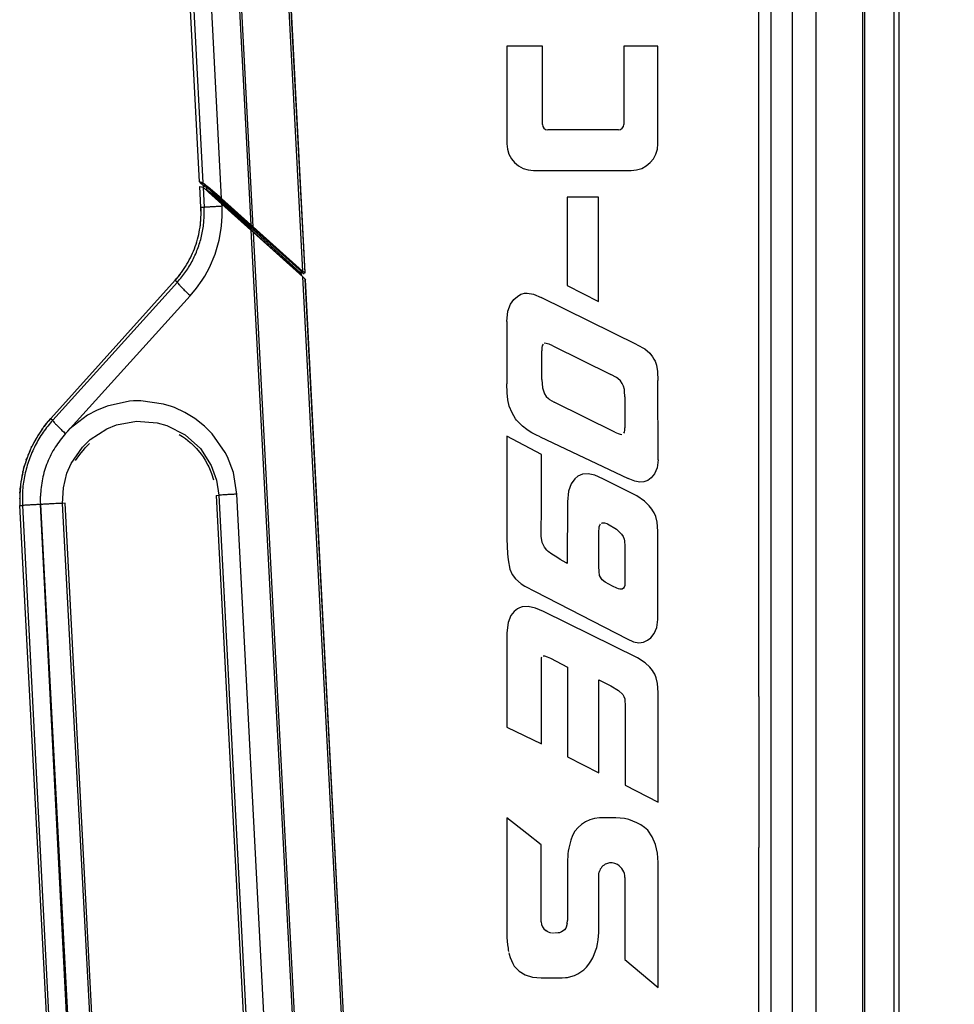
# Model space of a CAD drawing. Header units: millimetres. Extents: x -149 to 54, y -491 to 745.
# Tile 2 of 9: x -147 to 39, y -353 to -157. Entities that reach past the tile are written whole.
import ezdxf

# ---------------------------------------------------------------- set-up
doc = ezdxf.new("R2010")
doc.units = ezdxf.units.MM
doc.layers.add('1', color=7, linetype='Continuous')

# ---------------------------------------------------------------- blocks, each defined once
blk = doc.blocks.new('Diffusor-Rahmen-seitlich_1', base_point=(26.97, -426.36))
at = {"color": 1, "linetype": 'Continuous'}
blk.add_line((26.97, -425.48), (26.97, 164.63), dxfattribs=at)
at = {"color": 7, "linetype": 'Continuous'}
blk.add_line((27.97, -426.36), (27.97, 164.89), dxfattribs=at)
blk = doc.blocks.new('Standard-Diffusor-kpl_', base_point=(26.97, -426.36))
blk.add_blockref('Diffusor-Rahmen-seitlich_1', (26.97, -426.36))
blk = doc.blocks.new('Mittelteil_1__8', base_point=(-118.97, -208.33))
at = {"color": 7, "linetype": 'Continuous'}
for p, q in [((-110.95, -189.7), (-118.1, -53.18)), ((-89.97, -207.82), (-95.88, -96.64)), ((-110.88, -189.84), (-110.26, -190.4)), ((-110.17, -191.07), (-110.2, -190.54)), ((-90.65, -208.33), (-91.78, -207.32)), ((-90.88, -207.86), (-90.94, -207.72)), ((-90.74, -208.2), (-90.65, -208.33)), ((-90.65, -208.33), (-90.74, -208.2))]:
    blk.add_line(p, q, dxfattribs=at)
at = {"color": 1, "linetype": 'Continuous'}
for p, q in [((-117.37, -53.14), (-110.32, -189.85)), ((-106.57, -193.01), (-113.79, -52.93)), ((-106.1, -97.17), (-100.8, -198.2)), ((-100.28, -198.62), (-105.6, -97.15)), ((-96.31, -96.67), (-90.51, -207.43)), ((-95.88, -96.64), (-90.07, -207.66)), ((-110.32, -189.85), (-110.95, -189.7)), ((-110.88, -189.84), (-110.16, -189.98)), ((-109.66, -190.5), (-110.26, -190.4)), ((-110.2, -190.54), (-109.56, -190.69)), ((-109.94, -190.15), (-110.16, -189.98)), ((-110.16, -189.98), (-109.66, -190.5)), ((-109.22, -190.76), (-109.94, -190.15)), ((-109.54, -191.22), (-109.81, -191.16)), ((-109.66, -190.5), (-106.68, -193.16)), ((-109.54, -191.22), (-109.56, -190.69)), ((-109.16, -190.95), (-109.56, -190.69)), ((-109.1, -191.57), (-109.54, -191.22)), ((-109.54, -191.22), (-109.35, -191.46)), ((-109.43, -190.81), (-108.42, -191.76)), ((-109.35, -191.46), (-108.44, -192.28)), ((-106.57, -193.01), (-109.22, -190.76)), ((-106.37, -193.45), (-109.16, -190.95)), ((-107.94, -192.54), (-109.1, -191.57)), ((-108.44, -192.28), (-108.61, -192.22)), ((-108.13, -192.56), (-108.44, -192.28)), ((-108.44, -192.28), (-106.59, -193.92)), ((-108.42, -191.76), (-106.48, -193.6)), ((-106.24, -194.24), (-108.13, -192.56)), ((-106.47, -193.78), (-107.94, -192.54)), ((-106.68, -193.16), (-100.92, -198.34)), ((-100.8, -198.2), (-106.57, -193.01)), ((-100.6, -198.63), (-106.37, -193.45)), ((-106.59, -193.92), (-100.82, -199.11)), ((-106.47, -193.78), (-106.48, -193.6)), ((-106.48, -193.6), (-100.72, -198.78)), ((-100.71, -198.96), (-106.47, -193.78)), ((-100.48, -199.43), (-106.24, -194.24)), ((-100.28, -198.62), (-100.8, -198.2)), ((-100.71, -198.96), (-100.72, -198.78)), ((-100.44, -198.77), (-90.68, -207.58)), ((-100.32, -199.18), (-90.94, -207.72)), ((-90.94, -207.72), (-100.32, -199.18)), ((-90.51, -207.43), (-100.28, -198.62)), ((-90.68, -207.58), (-100.16, -199.03)), ((-100.48, -199.43), (-90.74, -208.2)), ((-92.21, -206.89), (-100.23, -199.65)), ((-92.21, -206.89), (-91.91, -207.16)), ((-90.88, -207.86), (-90.74, -208.2)), ((-90.74, -208.2), (-90.88, -207.86)), ((-90.68, -207.58), (-90.41, -207.82)), ((-90.68, -207.58), (-90.41, -207.82)), ((-90.07, -207.66), (-90.51, -207.43)), ((-90.41, -207.82), (-90.21, -207.87)), ((-90.21, -207.87), (-90.41, -207.82)), ((-89.97, -207.82), (-90.07, -207.66))]:
    blk.add_line(p, q, dxfattribs=at)
for points in [[(-110.32, -189.85), (-110.3, -189.87), (-110.16, -189.98)], [(-109.56, -190.69), (-109.61, -190.59), (-109.66, -190.5)], [(-109.54, -191.22), (-109.44, -191.34), (-109.35, -191.46)], [(-106.57, -193.01), (-106.62, -193.09), (-106.68, -193.16)], [(-106.48, -193.6), (-106.42, -193.52), (-106.37, -193.45)], [(-106.47, -193.78), (-106.53, -193.85), (-106.59, -193.92)], [(-100.8, -198.2), (-100.86, -198.27), (-100.92, -198.34)], [(-100.44, -198.77), (-100.68, -198.56), (-100.92, -198.34)], [(-100.71, -198.96), (-100.8, -199.08), (-100.76, -199.03), (-100.77, -199.04), (-100.82, -199.11)], [(-100.48, -199.43), (-100.65, -199.27), (-100.82, -199.11)], [(-100.72, -198.78), (-100.66, -198.7), (-100.6, -198.63)], [(-100.32, -199.18), (-100.57, -199), (-100.72, -198.78)], [(-100.32, -199.18), (-100.42, -199.1), (-100.71, -198.96)], [(-100.16, -199.03), (-100.38, -198.83), (-100.6, -198.63)], [(-100.48, -199.43), (-100.46, -199.4), (-100.32, -199.18)], [(-100.44, -198.77), (-100.42, -198.75), (-100.28, -198.62)], [(-100.16, -199.03), (-100.18, -199.05), (-100.32, -199.18)], [(-100.23, -199.65), (-100.36, -199.54), (-100.48, -199.43)], [(-90.68, -207.58), (-90.74, -207.54), (-90.81, -207.5), (-90.87, -207.61), (-90.94, -207.72)], [(-90.41, -207.82), (-90.42, -207.82), (-90.51, -207.8), (-90.61, -207.77), (-90.62, -207.77), (-90.75, -207.81), (-90.88, -207.86)], [(-90.68, -207.58), (-90.67, -207.57), (-90.6, -207.5), (-90.53, -207.44), (-90.51, -207.43)], [(-90.41, -207.82), (-90.4, -207.83), (-90.31, -207.85), (-90.21, -207.86), (-90.14, -207.77), (-90.08, -207.68), (-90.07, -207.66)]]:
    blk.add_spline(points, degree=3, dxfattribs=at)
blk = doc.blocks.new('Rückdeckel-kpl___11', base_point=(-118.97, -208.33))
blk.add_blockref('Mittelteil_1__8', (-118.97, -208.33))
blk = doc.blocks.new('Seitenprofil__19', base_point=(0.07, -472.43))
at = {"color": 1, "linetype": 'Continuous'}
for p, q in [((20.77, -421.86), (20.77, 163.17)), ((2.47, 161.57), (2.47, -415.04)), ((6.8, -416.68), (6.8, 161.67)), ((11.4, 161.92), (11.4, -418.39))]:
    blk.add_line(p, q, dxfattribs=at)
at = {"color": 7, "linetype": 'Continuous'}
for p, q in [((21.07, 163.23), (21.07, -472.43)), ((0.07, -291.84), (0.07, -32.65)), ((0.07, -414.12), (0.07, -321.84))]:
    blk.add_line(p, q, dxfattribs=at)
blk = doc.blocks.new('Etikett-Odin__36', base_point=(-54.92, -354.93))
at = {"color": 7, "linetype": 'Continuous'}
for p, q in [((-42.89, -162.75), (-49.94, -162.75)), ((-49.94, -162.75), (-49.94, -182.12)), ((-42.89, -178.3), (-42.89, -162.75)), ((-19.93, -162.75), (-26.71, -162.75)), ((-26.71, -162.75), (-26.71, -178.3)), ((-19.93, -182.12), (-19.93, -162.75)), ((-27.77, -179.36), (-41.83, -179.36)), ((-44.64, -187.42), (-25.23, -187.42)), ((-37.94, -192.74), (-37.94, -210.27)), ((-31.71, -192.74), (-37.94, -192.74)), ((-31.71, -213.41), (-31.71, -192.74)), ((-37.94, -210.27), (-31.71, -213.41)), ((-49.22, -213.96), (-48.55, -213.04)), ((-48.55, -213.04), (-47.82, -212.42)), ((-47.82, -212.42), (-47.16, -212.01)), ((-47.16, -212.01), (-46.93, -211.92)), ((-46.93, -211.92), (-46.43, -211.8)), ((-46.43, -211.8), (-45.89, -211.76)), ((-45.89, -211.76), (-44.65, -211.99)), ((-44.65, -211.99), (-43.14, -212.63)), ((-24.06, -222.01), (-43.14, -212.63)), ((-49.72, -215.35), (-49.22, -213.96)), ((-49.92, -217.41), (-49.72, -215.35)), ((-49.92, -217.41), (-49.92, -229.8)), ((-42.97, -222.56), (-43.01, -223.23)), ((-42.92, -222.27), (-42.97, -222.56)), ((-42.86, -222.1), (-42.92, -222.27)), ((-42.76, -221.92), (-42.86, -222.1)), ((-42.4, -221.74), (-42.54, -221.77)), ((-42.11, -221.76), (-42.4, -221.74)), ((-41.85, -221.82), (-42.11, -221.76)), ((-41.53, -221.94), (-41.85, -221.82)), ((-40.79, -222.27), (-41.53, -221.94)), ((-40.79, -222.27), (-29.32, -227.91)), ((-24.06, -222.01), (-22.56, -222.85)), ((-22.56, -222.85), (-21.57, -223.69)), ((-43.01, -228.94), (-43.01, -223.23)), ((-21.57, -223.69), (-20.99, -224.4)), ((-20.99, -224.4), (-20.72, -224.86)), ((-20.72, -224.86), (-20.51, -225.29)), ((-20.51, -225.29), (-20.25, -226.07)), ((-20.25, -226.07), (-20.03, -227.31)), ((-28.18, -228.53), (-29.32, -227.91)), ((-27.88, -228.75), (-28.18, -228.53)), ((-20.03, -227.31), (-19.93, -229.11)), ((-49.89, -231.55), (-49.92, -229.8)), ((-43.01, -228.94), (-42.88, -230.56)), ((-42.88, -230.56), (-42.46, -231.78)), ((-27.38, -229.21), (-27.88, -228.75)), ((-27.02, -229.72), (-27.38, -229.21)), ((-26.76, -230.27), (-27.02, -229.72)), ((-26.6, -230.89), (-26.76, -230.27)), ((-19.92, -244.86), (-19.93, -229.11)), ((-49.76, -232.96), (-49.89, -231.55)), ((-42.46, -231.78), (-42.13, -232.27)), ((-42.13, -232.27), (-41.7, -232.7)), ((-26.55, -231.23), (-26.6, -230.89)), ((-26.49, -232.35), (-26.55, -231.23)), ((-26.49, -232.35), (-26.49, -238.51)), ((-49.45, -234.23), (-49.76, -232.96)), ((-48.88, -235.54), (-49.45, -234.23)), ((-41.7, -232.7), (-41.45, -232.9)), ((-41.45, -232.9), (-40.54, -233.42)), ((-28.48, -239.36), (-40.54, -233.42)), ((-48.55, -236.15), (-48.88, -235.54)), ((-48.19, -236.71), (-48.55, -236.15)), ((-48, -236.98), (-48.19, -236.71)), ((-47.58, -237.49), (-48, -236.98)), ((-46.85, -238.21), (-47.58, -237.49)), ((-45.99, -238.88), (-46.85, -238.21)), ((-26.51, -239.01), (-26.49, -238.51)), ((-49.92, -240.18), (-49.94, -260.53)), ((-43.08, -243.84), (-49.92, -240.18)), ((-45.33, -239.3), (-45.99, -238.88)), ((-44.96, -239.5), (-45.33, -239.3)), ((-44.17, -239.91), (-44.96, -239.5)), ((-43.29, -240.31), (-44.17, -239.91)), ((-43.29, -240.31), (-25.84, -248.6)), ((-28.48, -239.36), (-27.83, -239.67)), ((-27.83, -239.67), (-27.45, -239.8)), ((-27.45, -239.8), (-27.09, -239.83)), ((-26.68, -239.6), (-26.59, -239.4)), ((-26.59, -239.4), (-26.51, -239.01)), ((-43.07, -255.38), (-43.08, -243.84)), ((-19.92, -244.86), (-20.12, -246.45)), ((-35.82, -248.12), (-36.47, -248.66)), ((-34.91, -247.74), (-35.82, -248.12)), ((-33.8, -247.67), (-34.91, -247.74)), ((-32.47, -247.95), (-33.8, -247.67)), ((-30.87, -248.66), (-32.47, -247.95)), ((-20.63, -247.64), (-21.29, -248.47)), ((-20.12, -246.45), (-20.63, -247.64)), ((-37.15, -249.62), (-37.68, -251.1)), ((-36.47, -248.66), (-37.15, -249.62)), ((-24.1, -252.03), (-30.87, -248.66)), ((-24.54, -249.09), (-25.84, -248.6)), ((-23.55, -249.31), (-24.54, -249.09)), ((-22.73, -249.25), (-23.55, -249.31)), ((-21.94, -248.95), (-22.73, -249.25)), ((-21.29, -248.47), (-21.94, -248.95)), ((-37.68, -251.1), (-37.9, -253.24)), ((-22.61, -253.08), (-24.1, -252.03)), ((-37.9, -253.24), (-37.94, -265.48)), ((-21.65, -253.99), (-22.61, -253.08)), ((-21.12, -254.66), (-21.65, -253.99)), ((-43.13, -258.43), (-43.07, -255.38)), ((-20.92, -254.98), (-21.12, -254.66)), ((-20.67, -255.38), (-20.92, -254.98)), ((-20.35, -256.1), (-20.67, -255.38)), ((-20.06, -257.28), (-20.35, -256.1)), ((-31.6, -258.18), (-31.5, -257.83)), ((-31.5, -257.83), (-31.35, -257.58)), ((-31.16, -257.43), (-30.96, -257.37)), ((-30.96, -257.37), (-30.58, -257.39)), ((-30.58, -257.39), (-30.09, -257.54)), ((-30.09, -257.54), (-29.92, -257.58)), ((-29.92, -257.58), (-28.18, -258.66)), ((-19.94, -259.05), (-20.06, -257.28)), ((-43.13, -259.03), (-43.13, -258.43)), ((-43.1, -260.06), (-43.13, -259.03)), ((-31.66, -259.17), (-31.63, -258.39)), ((-31.66, -266.05), (-31.66, -259.17)), ((-31.63, -258.39), (-31.6, -258.18)), ((-28.18, -258.66), (-27.14, -259.61)), ((-27.14, -259.61), (-26.82, -260.11)), ((-19.94, -276.58), (-19.94, -259.05)), ((-49.94, -260.53), (-49.83, -263.53)), ((-42.91, -261.28), (-43.1, -260.06)), ((-42.47, -262.24), (-42.91, -261.28)), ((-26.82, -260.11), (-26.63, -260.66)), ((-26.63, -260.66), (-26.56, -260.96)), ((-26.56, -260.96), (-26.49, -262.03)), ((-49.83, -263.53), (-49.71, -264.75)), ((-42.01, -262.8), (-42.47, -262.24)), ((-41.71, -263.07), (-42.01, -262.8)), ((-40.98, -263.62), (-41.71, -263.07)), ((-40.03, -264.23), (-40.98, -263.62)), ((-26.49, -262.03), (-26.49, -269.4)), ((-49.71, -264.75), (-49.32, -266.58)), ((-39.35, -264.65), (-40.03, -264.23)), ((-38.19, -265.34), (-39.35, -264.65)), ((-37.94, -265.48), (-38.19, -265.34)), ((-49.32, -266.58), (-48.87, -267.64)), ((-48.87, -267.64), (-48.25, -268.49)), ((-31.64, -267.03), (-31.66, -266.05)), ((-31.51, -267.83), (-31.64, -267.03)), ((-31.36, -268.18), (-31.51, -267.83)), ((-48.25, -268.49), (-47.08, -269.48)), ((-47.08, -269.48), (-46.34, -269.96)), ((-31.15, -268.51), (-31.36, -268.18)), ((-31.01, -268.68), (-31.15, -268.51)), ((-30.44, -269.18), (-31.01, -268.68)), ((-28.98, -269.98), (-30.44, -269.18)), ((-26.49, -269.4), (-26.54, -269.86)), ((-46.34, -269.96), (-44.32, -271.04)), ((-44.32, -271.04), (-26.02, -280.41)), ((-28.13, -270.39), (-28.98, -269.98)), ((-27.78, -270.51), (-28.13, -270.39)), ((-27.5, -270.57), (-27.78, -270.51)), ((-27.18, -270.57), (-27.5, -270.57)), ((-27.03, -270.53), (-27.18, -270.57)), ((-26.8, -270.39), (-27.03, -270.53)), ((-26.63, -270.13), (-26.8, -270.39)), ((-26.54, -269.86), (-26.63, -270.13)), ((-48.5, -274.97), (-49.17, -275.81)), ((-47.84, -274.48), (-48.5, -274.97)), ((-47.4, -274.25), (-47.84, -274.48)), ((-46.89, -274.09), (-47.4, -274.25)), ((-45.7, -274.02), (-46.89, -274.09)), ((-44.28, -274.3), (-45.7, -274.02)), ((-42.65, -274.97), (-44.28, -274.3)), ((-23.99, -284.16), (-42.65, -274.97)), ((-49.7, -277.17), (-49.92, -279.24)), ((-49.17, -275.81), (-49.7, -277.17)), ((-20.14, -278.16), (-19.94, -276.58)), ((-49.92, -279.24), (-49.92, -297.94)), ((-21.32, -280.2), (-20.66, -279.37)), ((-20.66, -279.37), (-20.14, -278.16)), ((-26.02, -280.41), (-24.77, -281.01)), ((-24.77, -281.01), (-23.73, -281.19)), ((-23.73, -281.19), (-22.83, -281.05)), ((-22.83, -281.05), (-21.99, -280.69)), ((-21.99, -280.69), (-21.32, -280.2)), ((-43.08, -284.36), (-43.04, -284.15)), ((-43.08, -301.3), (-43.08, -284.36)), ((-43.04, -284.15), (-42.98, -284)), ((-42.7, -283.79), (-42.47, -283.79)), ((-42.47, -283.79), (-41.92, -283.97)), ((-41.92, -283.97), (-41.29, -284.28)), ((-41.29, -284.28), (-37.9, -286.02)), ((-22.5, -285.17), (-23.99, -284.16)), ((-21.54, -286.05), (-22.5, -285.17)), ((-37.9, -286.02), (-37.9, -303.85)), ((-21.01, -286.71), (-21.54, -286.05)), ((-20.81, -287.03), (-21.01, -286.71)), ((-20.58, -287.42), (-20.81, -287.03)), ((-31.66, -307.03), (-31.67, -288.53)), ((-31.67, -288.53), (-29.28, -289.74)), ((-20.28, -288.14), (-20.58, -287.42)), ((-20.03, -289.31), (-20.28, -288.14)), ((-19.92, -291.08), (-20.03, -289.31)), ((-29.28, -289.74), (-27.78, -290.66)), ((-27.78, -290.66), (-26.92, -291.44)), ((-19.92, -312.83), (-19.92, -291.08)), ((-26.92, -291.44), (-26.68, -291.86)), ((-26.68, -291.86), (-26.53, -292.34)), ((-26.53, -292.34), (-26.48, -292.62)), ((-26.48, -292.62), (-26.43, -293.66)), ((-26.43, -293.66), (-26.43, -309.48)), ((-49.92, -297.94), (-43.08, -301.3)), ((-37.9, -303.85), (-31.66, -307.03)), ((-26.43, -309.48), (-19.92, -312.83)), ((-49.91, -315.96), (-49.97, -338.89)), ((-45.95, -319.09), (-49.91, -315.96)), ((-31.07, -315.96), (-31.56, -315.97)), ((-28.32, -315.96), (-31.07, -315.96)), ((-21.06, -319.76), (-21.96, -318.43)), ((-43.1, -321.34), (-45.95, -319.09)), ((-20.43, -321.27), (-21.06, -319.76)), ((-43.1, -336.62), (-43.1, -321.34)), ((-20.04, -322.96), (-20.43, -321.27)), ((-19.92, -324.82), (-20.04, -322.96)), ((-37.91, -324.81), (-37.91, -336.36)), ((-19.92, -349.65), (-19.92, -324.82)), ((-31.7, -327.13), (-31.6, -326.68)), ((-31.7, -338.72), (-31.7, -327.13)), ((-26.51, -327.81), (-26.51, -344.07)), ((-38.47, -338.17), (-38.76, -338.43)), ((-38.25, -337.85), (-38.47, -338.17)), ((-38.16, -337.68), (-38.25, -337.85)), ((-37.95, -336.96), (-38.16, -337.68)), ((-37.95, -336.96), (-37.91, -336.36)), ((-49.97, -338.89), (-49.95, -339.7)), ((-49.95, -339.7), (-49.89, -340.47)), ((-41.94, -338.53), (-42.22, -338.35)), ((-41.66, -338.67), (-41.94, -338.53)), ((-41.35, -338.77), (-41.66, -338.67)), ((-41.04, -338.84), (-41.35, -338.77)), ((-40.7, -338.87), (-40.85, -338.86)), ((-39.72, -338.82), (-40.47, -338.88)), ((-39.5, -338.77), (-39.72, -338.82)), ((-39.1, -338.63), (-39.5, -338.77)), ((-38.76, -338.43), (-39.1, -338.63)), ((-49.89, -340.47), (-49.8, -341.19)), ((-49.8, -341.19), (-49.7, -341.87)), ((-49.7, -341.87), (-49.68, -342.03)), ((-49.68, -342.03), (-49.65, -342.17)), ((-49.65, -342.17), (-49.58, -342.53)), ((-49.53, -342.79), (-49.47, -343)), ((-49.47, -343), (-49.28, -343.69)), ((-49.28, -343.69), (-49.04, -344.32)), ((-26.51, -344.07), (-19.92, -349.65)), ((-49.04, -344.32), (-48.77, -344.89)), ((-48.77, -344.89), (-48.46, -345.4)), ((-48.46, -345.4), (-47.52, -346.43)), ((-47.52, -346.43), (-46.32, -347.16)), ((-46.32, -347.16), (-44.85, -347.6)), ((-44.85, -347.6), (-43.1, -347.75)), ((-43.1, -347.75), (-39.35, -347.75)), ((-39.35, -347.75), (-38.98, -347.74)), ((-38.98, -347.74), (-38.27, -347.69)), ((-38.27, -347.69), (-37.93, -347.64))]:
    blk.add_line(p, q, dxfattribs=at)
for centre, radius, start, end in [((-41.83, -178.3), 1.06, 180, 270), ((-27.77, -178.3), 1.06, 270, 0), ((-44.64, -182.12), 5.3, 180, 270), ((-25.23, -182.12), 5.3, 270, 0), ((-31.29, -322.19), 6.23, 92.5295, 163.0867), ((-28.32, -325.37), 9.41, 47.4795, 89.9992), ((-22.66, -324.81), 15.24, 163.0867, 180), ((-29.23, -327.37), 2.47, 59.0244, 163.8481), ((-29.49, -327.81), 2.99, 0.0026, 59.0244), ((-40.96, -336.62), 2.14, 180, 234.0328), ((-43.03, -338.72), 11.33, 329.7298, 0), ((-38.97, -341.09), 6.63, 279.0524, 329.7298)]:
    blk.add_arc(centre, radius, start, end, dxfattribs=at)
blk = doc.blocks.new('Seitenteil-rechts-kpl___37', base_point=(-136.13, -491.43))
for name, p in [('Seitenprofil__19', (0.07, -472.43)), ('Etikett-Odin__36', (-54.92, -354.93))]:
    blk.add_blockref(name, p)
blk = doc.blocks.new('Gehaeuse-kpl___38', base_point=(-136.13, -491.43))
blk.add_blockref('Seitenteil-rechts-kpl___37', (-136.13, -491.43))
blk = doc.blocks.new('Montage-fuer-Funktionstest__39', base_point=(-136.13, -491.43))
blk.add_blockref('Gehaeuse-kpl___38', (-136.13, -491.43))
blk = doc.blocks.new('Griff-1__40', base_point=(-146.67, -438.8))
at = {"color": 1, "linetype": 'Continuous'}
for p, q in [((-110.71, -197.24), (-110.7, -197)), ((-110.7, -197), (-110.65, -195.84)), ((-145.36, -244.9), (-145.29, -244.7)), ((-146.6, -250.98), (-146.59, -250.83)), ((-146.59, -250.83), (-146.56, -250.51)), ((-137.68, -400.43), (-137.8, -400.13)), ((-137.59, -400.64), (-137.68, -400.43)), ((-137.15, -401.64), (-137.3, -401.3)), ((-136.97, -402.01), (-137.15, -401.64)), ((-136.57, -402.81), (-136.76, -402.45)), ((-136.4, -403.12), (-136.57, -402.81)), ((-135.92, -403.95), (-136.01, -403.79)), ((-135.84, -404.09), (-135.92, -403.95))]:
    blk.add_line(p, q, dxfattribs=at)
at = {"color": 7, "linetype": 'Continuous'}
for p, q in [((-114.8, -208.01), (-115.79, -209.21)), ((-140.5, -236.65), (-115.79, -209.21)), ((-141.86, -238.32), (-141.37, -237.68)), ((-141.37, -237.68), (-140.5, -236.65)), ((-142.19, -238.75), (-142.05, -238.57)), ((-144.37, -242.46), (-144.25, -242.22)), ((-145.9, -246.73), (-145.7, -245.98)), ((-146.04, -247.28), (-145.99, -247.07)), ((-146.63, -251.5), (-146.62, -251.28)), ((-146.67, -252.62), (-146.66, -252.46)), ((-139.36, -392.78), (-146.63, -253.97)), ((-138.47, -398.08), (-138.54, -397.84)), ((-138.04, -399.44), (-138.17, -399.07)), ((-137.52, -400.81), (-137.68, -400.43)), ((-127.25, -400.71), (-125.43, -402.67)), ((-135.92, -403.95), (-136.13, -403.59)), ((-122.85, -404.53), (-120.41, -405.66)), ((-135.21, -405.06), (-135.35, -404.84)), ((-115.39, -406.52), (-114.61, -406.5)), ((-110.59, -405.7), (-109.67, -405.39)), ((-96.38, -438.8), (-97.55, -437.83))]:
    blk.add_line(p, q, dxfattribs=at)
for points in [[(-110.65, -195.84), (-110.66, -195.31), (-110.68, -194.78)], [(-110.86, -198.7), (-110.75, -197.72), (-110.68, -196.74)], [(-142.19, -238.75), (-143.29, -240.44), (-144.25, -242.22)], [(-144.59, -242.95), (-144.96, -243.82), (-145.29, -244.7)], [(-145.29, -244.7), (-145.5, -245.34), (-145.7, -245.98)], [(-146.04, -247.28), (-146.42, -249.27), (-146.62, -251.28)], [(-146.67, -252.62), (-146.66, -253.3), (-146.63, -253.97)], [(-139.1, -395.22), (-139.1, -395.24), (-139.08, -395.39)], [(-138.88, -396.43), (-138.87, -396.51), (-138.85, -396.59)], [(-138.6, -397.63), (-138.57, -397.74), (-138.54, -397.84)], [(-138.26, -398.81), (-138.22, -398.94), (-138.17, -399.07)], [(-137.85, -399.98), (-137.77, -400.2), (-137.68, -400.43)], [(-137.39, -401.12), (-136.87, -402.23), (-136.29, -403.32)], [(-135.92, -403.95), (-135.79, -404.16), (-135.66, -404.37)], [(-135.21, -405.06), (-135.13, -405.17), (-135.06, -405.28)], [(-134.44, -406.12), (-134.37, -406.21), (-134.31, -406.29)], [(-133.61, -407.14), (-133.59, -407.16), (-133.45, -407.33)]]:
    blk.add_spline(points, degree=3, dxfattribs=at)
blk = doc.blocks.new('Griff-2_1__41', base_point=(-146.72, -486.87))
at = {"color": 7, "linetype": 'Continuous'}
for p, q in [((-110.9, -190.61), (-110.27, -190.76)), ((-110.68, -194.78), (-110.9, -190.61)), ((-110.27, -190.76), (-109.17, -191.72)), ((-109.17, -191.72), (-106.51, -194.1)), ((-106.51, -194.1), (-100.75, -199.28)), ((-100.22, -199.76), (-100.75, -199.28)), ((-100.22, -199.76), (-90.46, -208.56)), ((-90.14, -208.85), (-90.46, -208.56)), ((-90.01, -208.98), (-90.14, -208.85)), ((-90.01, -208.98), (-89.9, -209.13)), ((-81.51, -371.46), (-89.9, -209.13)), ((-140.5, -236.65), (-115.79, -209.21)), ((-115, -239.82), (-114.34, -240.24)), ((-114.34, -240.24), (-113.77, -240.64)), ((-133.66, -242.51), (-132.78, -241.63)), ((-113.77, -240.64), (-112.8, -241.41)), ((-112.8, -241.41), (-112.63, -241.56)), ((-112.63, -241.56), (-111.59, -242.6)), ((-135.56, -245.04), (-134.74, -243.82)), ((-134.74, -243.82), (-133.81, -242.68)), ((-133.81, -242.68), (-133.66, -242.51)), ((-111.59, -242.6), (-110.65, -243.74)), ((-110.65, -243.74), (-110.27, -244.27)), ((-110.27, -244.27), (-109.83, -244.96)), ((-109.83, -244.96), (-109.28, -245.94)), ((-109.28, -245.94), (-109.13, -246.25)), ((-109.13, -246.25), (-108.56, -247.61)), ((-108.56, -247.61), (-108.17, -248.85)), ((-107.69, -251.93), (-100.41, -390.74)), ((-139.36, -392.78), (-146.63, -253.97)), ((-130.37, -392.31), (-137.65, -253.5)), ((-1.29, -413.46), (-68.27, -389.09)), ((-129.53, -396.54), (-128.55, -398.73)), ((-102.73, -399.56), (-101.25, -396.53)), ((-128.55, -398.73), (-127.22, -400.74)), ((-127.22, -400.74), (-124.46, -403.47)), ((-104.25, -401.57), (-102.73, -399.56)), ((-106.34, -403.48), (-104.85, -402.19)), ((-104.85, -402.19), (-104.25, -401.57)), ((-124.46, -403.47), (-122.82, -404.55)), ((-122.82, -404.55), (-120.41, -405.66)), ((-109.69, -405.4), (-106.34, -403.48)), ((-120.41, -405.66), (-119.22, -406.03)), ((-119.22, -406.03), (-115.38, -406.52)), ((-115.38, -406.52), (-111.55, -406.02)), ((-111.55, -406.02), (-109.69, -405.4)), ((-97.55, -437.83), (-130.82, -409.91)), ((-0.8, -413.75), (-1.29, -413.46)), ((-0.8, -413.75), (-0.56, -413.86)), ((-0.56, -413.86), (-0.03, -414.08)), ((-0.03, -414.08), (0.74, -414.38)), ((0.74, -414.38), (1.69, -414.75)), ((7.03, -416.77), (1.69, -414.75)), ((7.03, -416.77), (9.54, -417.71)), ((9.54, -417.71), (11.51, -418.43)), ((19.13, -421.23), (11.51, -418.43)), ((20.84, -421.89), (19.13, -421.23)), ((20.84, -421.89), (21.24, -422.06)), ((21.56, -422.19), (21.7, -422.25)), ((21.7, -422.25), (21.89, -422.34)), ((-96.37, -438.82), (-97.55, -437.83)), ((-96.37, -438.82), (-95.22, -439.44)), ((-51.94, -475.75), (-94.84, -439.76)), ((38.36, -444.55), (38.36, -473.62)), ((38.36, -473.62), (38.36, -474.41)), ((38.91, -477.62), (38.37, -474.88)), ((-51.07, -476.74), (-51.68, -475.98)), ((-47.35, -479.86), (-51.07, -476.74)), ((38.91, -482.87), (38.91, -477.62)), ((38.76, -483.97), (38.91, -482.87)), ((38.26, -485.06), (38.67, -484.23)), ((38.67, -484.23), (38.76, -483.97)), ((-18.82, -486.87), (-17.82, -486.67)), ((5.09, -486.67), (-17.36, -486.67)), ((5.9, -486.41), (5.73, -486.42)), ((6.3, -486.39), (5.9, -486.41)), ((6.09, -486.39), (5.9, -486.41)), ((5.9, -486.41), (6.09, -486.39)), ((6.09, -486.39), (5.9, -486.41)), ((6.09, -486.39), (6.3, -486.39)), ((6.3, -486.39), (6.09, -486.39)), ((8.2, -486.36), (6.3, -486.39)), ((6.3, -486.39), (8.2, -486.36)), ((12.32, -486.32), (8.2, -486.36)), ((8.2, -486.36), (11.3, -486.32)), ((15.38, -486.24), (12.32, -486.32)), ((12.47, -486.31), (14.63, -486.23)), ((14.63, -486.23), (15.61, -486.21)), ((16.67, -486.24), (15.38, -486.24)), ((15.61, -486.21), (16.51, -486.2)), ((16.51, -486.2), (19.74, -486.29)), ((19.88, -486.3), (16.67, -486.24)), ((24.22, -486.32), (19.88, -486.3)), ((21.34, -486.3), (27.43, -486.35)), ((28.49, -486.37), (24.22, -486.32)), ((27.43, -486.35), (28.49, -486.37)), ((29.52, -486.4), (28.49, -486.37)), ((28.49, -486.37), (29.52, -486.4)), ((29.52, -486.4), (29.26, -486.33)), ((29.26, -486.33), (29.52, -486.4)), ((29.73, -486.41), (29.52, -486.4)), ((29.52, -486.4), (29.73, -486.41)), ((29.73, -486.41), (29.52, -486.4)), ((29.52, -486.4), (29.73, -486.41)), ((31.56, -486.67), (30.46, -486.67)), ((31.9, -486.67), (31.56, -486.67)), ((33.36, -486.87), (32.4, -486.68)), ((34.91, -486.87), (35.59, -486.81)), ((35.59, -486.81), (36.01, -486.71)), ((36.01, -486.71), (36.91, -486.33)), ((36.91, -486.33), (37.1, -486.22)), ((37.1, -486.22), (37.74, -485.7)), ((37.74, -485.7), (37.98, -485.44)), ((37.98, -485.44), (38.26, -485.06)), ((-18.82, -486.87), (-28.11, -486.87)), ((33.36, -486.87), (34.91, -486.87))]:
    blk.add_line(p, q, dxfattribs=at)
at = {"color": 1, "linetype": 'Continuous'}
for p, q in [((-110.27, -190.76), (-110.06, -194.75)), ((-110.06, -194.75), (-110.68, -194.78)), ((-106.49, -194.54), (-106.51, -194.1)), ((-106.46, -196.48), (-106.49, -194.54)), ((-106.59, -198.4), (-106.46, -196.48)), ((-107.07, -201.25), (-106.71, -199.36)), ((-106.71, -199.36), (-106.59, -198.4)), ((-100.75, -199.28), (-91.7, -371.87)), ((-107.88, -204.05), (-107.07, -201.25)), ((-91.2, -371.85), (-100.22, -199.76)), ((-109, -206.7), (-107.88, -204.05)), ((-109.92, -208.39), (-109, -206.7)), ((-110.43, -209.21), (-109.92, -208.39)), ((-81.94, -371.37), (-90.46, -208.56)), ((-81.51, -371.46), (-90.01, -208.98)), ((-115.35, -209.61), (-140.11, -237)), ((-115.79, -209.21), (-115.35, -209.61)), ((-112.8, -212.29), (-111.55, -210.79)), ((-111.55, -210.79), (-110.43, -209.21)), ((-136.64, -238.66), (-112.8, -212.29)), ((-129.33, -234.2), (-131.43, -235.05)), ((-124.9, -233.25), (-129.33, -234.2)), ((-124.06, -233.19), (-124.9, -233.25)), ((-122.61, -233.17), (-124.06, -233.19)), ((-118.11, -233.8), (-122.61, -233.17)), ((-116.53, -234.28), (-118.11, -233.8)), ((-115.93, -234.51), (-116.53, -234.28)), ((-113.85, -235.47), (-115.93, -234.51)), ((-133.24, -236.03), (-136.64, -238.66)), ((-131.43, -235.05), (-133.24, -236.03)), ((-111.88, -236.67), (-113.85, -235.47)), ((-140.5, -236.65), (-140.11, -237)), ((-129.35, -238.69), (-127.43, -237.92)), ((-127.43, -237.92), (-123.48, -237.19)), ((-123.48, -237.19), (-119.39, -237.51)), ((-119.39, -237.51), (-117.47, -238.04)), ((-117.47, -238.04), (-113.81, -239.91)), ((-109.99, -238.17), (-111.88, -236.67)), ((-108.47, -239.69), (-109.99, -238.17)), ((-137.58, -239.67), (-137.12, -239.17)), ((-137.12, -239.17), (-136.64, -238.66)), ((-132.7, -240.86), (-129.35, -238.69)), ((-113.81, -239.91), (-110.8, -242.63)), ((-105.86, -243.41), (-108.47, -239.69)), ((-136.45, -245.61), (-134.2, -242.33)), ((-134.2, -242.33), (-132.7, -240.86)), ((-110.8, -242.63), (-108.62, -245.99)), ((-105.43, -244.27), (-105.86, -243.41)), ((-104.24, -247.42), (-105.43, -244.27)), ((-137.28, -247.54), (-136.45, -245.61)), ((-108.62, -245.99), (-107.57, -248.89)), ((-138, -250.44), (-137.28, -247.54)), ((-103.54, -251.69), (-104.24, -247.42)), ((-107.57, -248.89), (-107.11, -251.9)), ((-138.14, -253.52), (-138, -250.44)), ((-107.69, -251.93), (-107.11, -251.9)), ((-107.11, -251.9), (-99.95, -390.71)), ((-96.38, -390.51), (-103.54, -251.69)), ((-146.63, -253.97), (-146.13, -253.94)), ((-146.13, -253.94), (-138.97, -392.76)), ((-135.4, -392.55), (-142.56, -253.74)), ((-142.56, -253.74), (-135.17, -392.54)), ((-137.65, -253.5), (-138.14, -253.52)), ((-130.76, -392.33), (-138.14, -253.52)), ((-91.2, -371.85), (-81.94, -371.37)), ((-81.94, -371.37), (-81.82, -372.73)), ((-81.94, -371.37), (-81.51, -371.46)), ((-91.7, -371.87), (-91.5, -374.09)), ((-91.01, -374.03), (-91.2, -371.85)), ((-81.82, -372.73), (-81.67, -373.76)), ((-81.4, -372.69), (-81.51, -371.46)), ((-81.25, -373.7), (-81.4, -372.69)), ((-91.5, -374.09), (-91.31, -375.38)), ((-90.82, -375.32), (-91.01, -374.03)), ((-90.66, -376.17), (-90.82, -375.32)), ((-81.67, -373.76), (-81.59, -374.22)), ((-81.59, -374.22), (-81.25, -375.69)), ((-81.17, -374.16), (-81.25, -373.7)), ((-80.83, -375.6), (-81.17, -374.16)), ((-91.31, -375.38), (-91.14, -376.27)), ((-91.14, -376.27), (-90.62, -378.42)), ((-90.15, -378.29), (-90.66, -376.17)), ((-81.25, -375.69), (-81.13, -376.1)), ((-81.13, -376.1), (-80.8, -377.14)), ((-80.7, -376.06), (-80.83, -375.6)), ((-80.8, -377.14), (-80.24, -378.54)), ((-80.39, -377.01), (-80.7, -376.06)), ((-79.84, -378.4), (-80.39, -377.01)), ((-90.62, -378.42), (-90.51, -378.8)), ((-90.51, -378.8), (-89.95, -380.53)), ((-90.03, -378.7), (-90.15, -378.29)), ((-88.67, -382.4), (-90.03, -378.7)), ((-80.24, -378.54), (-79.82, -379.45)), ((-79.42, -379.28), (-79.84, -378.4)), ((-89.95, -380.53), (-89.11, -382.59)), ((-79.82, -379.45), (-79.59, -379.9)), ((-79.59, -379.9), (-78.84, -381.21)), ((-79.19, -379.74), (-79.42, -379.28)), ((-78.85, -380.35), (-79.19, -379.74)), ((-78.45, -381.01), (-78.85, -380.35)), ((-78.84, -381.21), (-77.99, -382.45)), ((-77.58, -382.29), (-78.45, -381.01)), ((-89.11, -382.59), (-88.57, -383.73)), ((-88.13, -383.56), (-88.67, -382.4)), ((-77.99, -382.45), (-77.06, -383.64)), ((-76.7, -383.4), (-77.58, -382.29)), ((-88.57, -383.73), (-88.13, -384.58)), ((-87.71, -384.36), (-88.13, -383.56)), ((-88.13, -384.58), (-87.01, -386.48)), ((-86.62, -386.23), (-87.71, -384.36)), ((-77.06, -383.64), (-76.04, -384.75)), ((-76.07, -384.11), (-76.7, -383.4)), ((-75.7, -384.49), (-76.07, -384.11)), ((-76.04, -384.75), (-75.57, -385.21)), ((-75.25, -384.93), (-75.7, -384.49)), ((-74.62, -385.5), (-75.25, -384.93)), ((-87.01, -386.48), (-85.82, -388.21)), ((-85.42, -387.97), (-86.62, -386.23)), ((-75.57, -385.21), (-74.94, -385.78)), ((-74.94, -385.78), (-73.78, -386.73)), ((-73.48, -386.42), (-74.62, -385.5)), ((-73.78, -386.73), (-72.77, -387.44)), ((-72.27, -387.26), (-73.48, -386.42)), ((-85.82, -388.21), (-84.36, -390.03)), ((-84.02, -389.73), (-85.42, -387.97)), ((-72.77, -387.44), (-72.55, -387.59)), ((-72.55, -387.59), (-71.26, -388.36)), ((-71, -388.02), (-72.27, -387.26)), ((-71.26, -388.36), (-70.71, -388.65)), ((-70.47, -388.29), (-71, -388.02)), ((-70.71, -388.65), (-69.91, -389.03)), ((-69.68, -388.67), (-70.47, -388.29)), ((-69.91, -389.03), (-68.53, -389.6)), ((-68.32, -389.23), (-69.68, -388.67)), ((-100.41, -390.74), (-99.95, -390.71)), ((-99.95, -390.71), (-99.98, -392.74)), ((-96.57, -394.43), (-96.38, -390.51)), ((-84.36, -390.03), (-82.84, -391.65)), ((-82.53, -391.34), (-84.02, -389.73)), ((-71.75, -398.23), (-68.53, -389.6)), ((-68.53, -389.6), (-68.44, -389.4)), ((-68.53, -389.6), (18.94, -421.61)), ((-68.32, -389.23), (-68.27, -389.09)), ((19.13, -421.23), (-68.32, -389.23)), ((-139.36, -392.78), (-138.97, -392.76)), ((-135.25, -394.16), (-135.4, -392.55)), ((-135.17, -392.54), (-134.57, -396.38)), ((-130.37, -392.31), (-130.76, -392.33)), ((-130.31, -395.28), (-130.76, -392.33)), ((-99.98, -392.74), (-100.28, -394.74)), ((-82.84, -391.65), (-82.3, -392.17)), ((-81.98, -391.87), (-82.53, -391.34)), ((-82.3, -392.17), (-81.22, -393.14)), ((-80.94, -392.82), (-81.98, -391.87)), ((-79.24, -394.17), (-80.94, -392.82)), ((-134.97, -395.75), (-135.25, -394.16)), ((-100.28, -394.74), (-100.82, -396.67)), ((-97.48, -398.03), (-96.57, -394.43)), ((-81.22, -393.14), (-79.49, -394.51)), ((-79.49, -394.51), (-78.18, -395.42)), ((-77.94, -395.09), (-79.24, -394.17)), ((-134.78, -396.53), (-134.97, -395.75)), ((-134.3, -398.08), (-134.78, -396.53)), ((-134.57, -396.38), (-133.28, -399.91)), ((-129.26, -398.18), (-130.31, -395.28)), ((-100.82, -396.67), (-101.62, -398.52)), ((-78.18, -395.42), (-77.67, -395.75)), ((-77.45, -395.41), (-77.94, -395.09)), ((-77.67, -395.75), (-75.74, -396.86)), ((-75.56, -396.52), (-77.45, -395.41)), ((-75.74, -396.86), (-75.12, -397.18)), ((-74.94, -396.84), (-75.56, -396.52)), ((-73.59, -397.48), (-74.94, -396.84)), ((-133.36, -400.29), (-134.3, -398.08)), ((-127.12, -401.48), (-129.26, -398.18)), ((-101.62, -398.52), (-103.89, -401.82)), ((-98.45, -400.28), (-97.54, -398.19)), ((-97.54, -398.19), (-97.48, -398.03)), ((-75.12, -397.18), (-73.74, -397.83)), ((-73.74, -397.83), (-71.87, -398.57)), ((-71.75, -398.23), (-73.59, -397.48)), ((-71.87, -398.57), (15.63, -430.42)), ((15.76, -430.08), (-71.75, -398.23)), ((-132.16, -402.36), (-133.36, -400.29)), ((-133.28, -399.91), (-132.11, -402.01)), ((-99.6, -402.26), (-98.45, -400.28)), ((-131.21, -403.67), (-132.16, -402.36)), ((-132.11, -402.01), (-129.23, -405.51)), ((-125.66, -402.99), (-127.12, -401.48)), ((-103.89, -401.82), (-105.35, -403.24)), ((-101.37, -404.54), (-99.6, -402.26)), ((-130.7, -404.29), (-131.21, -403.67)), ((-129.61, -405.47), (-130.7, -404.29)), ((-124.13, -404.19), (-125.66, -402.99)), ((-120.5, -406.05), (-124.13, -404.19)), ((-105.35, -403.24), (-108.7, -405.42)), ((-102.5, -405.68), (-101.37, -404.54)), ((-128.42, -406.55), (-129.61, -405.47)), ((-129.23, -405.51), (-128.74, -405.97)), ((-128.74, -405.97), (-127.5, -406.99)), ((-95.12, -434.44), (-128.42, -406.55)), ((-118.58, -406.59), (-120.5, -406.05)), ((-114.58, -406.91), (-118.58, -406.59)), ((-110.59, -406.17), (-114.58, -406.91)), ((-108.7, -405.42), (-110.59, -406.17)), ((-104.26, -407.15), (-102.5, -405.68)), ((-127.5, -406.99), (-123.6, -409.28)), ((-107.45, -409.05), (-104.26, -407.15)), ((-130.82, -409.91), (-130.57, -409.61)), ((-130.57, -409.61), (-97.28, -437.51)), ((-123.6, -409.28), (-122.24, -409.82)), ((-122.24, -409.82), (-119.25, -410.62)), ((-114.77, -410.9), (-110.34, -410.15)), ((-110.34, -410.15), (-108.18, -409.38)), ((-108.18, -409.38), (-107.45, -409.05)), ((-119.25, -410.62), (-114.77, -410.9)), ((15.76, -430.08), (18.94, -421.61)), ((18.94, -421.61), (20.78, -422.35)), ((20.98, -421.97), (19.13, -421.23)), ((22.06, -422.48), (20.98, -421.97)), ((20.78, -422.35), (21.83, -422.84)), ((21.83, -422.84), (22.52, -423.19)), ((22.75, -422.83), (22.06, -422.48)), ((22.52, -423.19), (24.21, -424.15)), ((24.46, -423.8), (22.75, -422.83)), ((24.21, -424.15), (24.54, -424.36)), ((24.82, -424.02), (24.46, -423.8)), ((26.12, -424.89), (24.82, -424.02)), ((24.54, -424.36), (25.85, -425.23)), ((25.85, -425.23), (26.78, -425.91)), ((27.14, -425.66), (26.12, -424.89)), ((26.78, -425.91), (27.41, -426.41)), ((27.69, -426.09), (27.14, -425.66)), ((28.61, -426.87), (27.69, -426.09)), ((27.41, -426.41), (28.3, -427.17)), ((28.3, -427.17), (28.88, -427.69)), ((29.19, -427.39), (28.61, -426.87)), ((28.88, -427.69), (30.25, -429.06)), ((30.58, -428.78), (29.19, -427.39)), ((15.69, -430.25), (15.76, -430.08)), ((18.03, -431.06), (15.76, -430.08)), ((30.25, -429.06), (31.54, -430.52)), ((31.49, -429.8), (30.58, -428.78)), ((31.89, -430.27), (31.49, -429.8)), ((15.63, -430.42), (15.69, -430.25)), ((15.63, -430.42), (17.84, -431.39)), ((17.84, -431.39), (18.38, -431.68)), ((18.57, -431.34), (18.03, -431.06)), ((18.38, -431.68), (19.91, -432.62)), ((20.16, -432.3), (18.57, -431.34)), ((31.54, -430.52), (32.73, -432.07)), ((33.09, -431.84), (31.89, -430.27)), ((34.19, -433.49), (33.09, -431.84)), ((19.91, -432.62), (20.9, -433.33)), ((21.18, -433.02), (20.16, -432.3)), ((20.9, -433.33), (22.73, -434.93)), ((23.05, -434.64), (21.18, -433.02)), ((32.73, -432.07), (32.93, -432.35)), ((32.93, -432.35), (33.82, -433.7)), ((33.82, -433.7), (34.22, -434.37)), ((34.6, -434.17), (34.19, -433.49)), ((-44.91, -476.46), (-95.12, -434.44)), ((22.73, -434.93), (23.15, -435.36)), ((23.47, -435.06), (23.05, -434.64)), ((23.15, -435.36), (25.06, -437.7)), ((25.47, -437.47), (23.47, -435.06)), ((34.22, -434.37), (34.79, -435.39)), ((34.92, -434.73), (34.6, -434.17)), ((34.79, -435.39), (35.65, -437.14)), ((35.18, -435.2), (34.92, -434.73)), ((36.04, -436.97), (35.18, -435.2)), ((-97.55, -437.83), (-97.28, -437.51)), ((-97.28, -437.51), (-47.06, -479.52)), ((25.06, -437.7), (26.61, -440.32)), ((27.04, -440.11), (25.47, -437.47)), ((35.65, -437.14), (36.25, -438.57)), ((36.65, -438.43), (36.04, -436.97)), ((36.25, -438.57), (36.38, -438.94)), ((36.38, -438.94), (36.86, -440.33)), ((36.79, -438.8), (36.65, -438.43)), ((37.28, -440.24), (36.79, -438.8)), ((26.61, -440.32), (26.87, -440.86)), ((26.87, -440.86), (27.73, -443.12)), ((27.31, -440.68), (27.04, -440.11)), ((28.21, -443.01), (27.31, -440.68)), ((36.86, -440.33), (37, -440.79)), ((37, -440.79), (37.22, -441.55)), ((37.22, -441.55), (37.5, -442.69)), ((37.42, -440.68), (37.28, -440.24)), ((37.63, -441.44), (37.42, -440.68)), ((37.92, -442.6), (37.63, -441.44)), ((27.73, -443.12), (28.06, -444.29)), ((28.55, -444.18), (28.21, -443.01)), ((37.5, -442.69), (37.86, -444.61)), ((38.36, -444.55), (37.92, -442.6)), ((28.06, -444.29), (28.43, -446.08)), ((28.92, -446.01), (28.55, -444.18)), ((28.43, -446.08), (28.51, -446.69)), ((28.51, -446.69), (28.66, -449.13)), ((29.01, -446.63), (28.92, -446.01)), ((29.16, -449.13), (29.01, -446.63)), ((28.66, -449.13), (28.66, -482.29)), ((28.66, -449.13), (29.16, -449.13)), ((29.16, -482.29), (29.16, -449.13)), ((29.16, -449.13), (37.86, -449.13)), ((37.86, -449.13), (37.86, -482.25)), ((37.86, -449.13), (38.29, -449.13)), ((38.29, -482.25), (38.29, -449.13)), ((-47.35, -479.86), (-47.06, -479.52)), ((-47.06, -479.52), (-45.44, -480.79)), ((-45.44, -480.79), (-44.49, -481.45)), ((-44.49, -481.45), (-43.73, -481.94)), ((-43.73, -481.94), (-42.84, -482.47)), ((-42.84, -482.47), (-41.03, -483.43)), ((28.66, -482.29), (-28.52, -482.39)), ((28.66, -482.29), (28.67, -483.65)), ((29.15, -483.38), (29.16, -482.29)), ((37.86, -482.25), (29.16, -482.29)), ((37.86, -482.25), (37.79, -483.08)), ((37.86, -482.25), (38.29, -482.25)), ((38.2, -483.13), (38.29, -482.25)), ((38.91, -482.87), (38.29, -482.25)), ((-41.03, -483.43), (-39.39, -484.16)), ((-39.39, -484.16), (-38.19, -484.63)), ((-38.19, -484.63), (-35.24, -485.53)), ((28.67, -483.65), (28.69, -484.45)), ((28.69, -484.45), (28.71, -485.09)), ((29.08, -484.86), (29.1, -484.45)), ((29.1, -484.45), (29.13, -483.79)), ((29.13, -483.79), (29.15, -483.38)), ((37.27, -484.47), (37, -484.88)), ((37.11, -485.12), (37.37, -484.83)), ((37.58, -483.82), (37.27, -484.47)), ((37.37, -484.83), (37.6, -484.51)), ((37.63, -483.67), (37.58, -483.82)), ((37.6, -484.51), (37.92, -483.95)), ((37.79, -483.08), (37.63, -483.67)), ((37.92, -483.95), (38.06, -483.61)), ((38.06, -483.61), (38.2, -483.13)), ((-35.24, -485.53), (-33.86, -485.83)), ((-33.86, -485.83), (-33.22, -485.95)), ((-33.22, -485.95), (-32.21, -486.11)), ((-32.21, -486.11), (-30.16, -486.32)), ((-30.16, -486.32), (-28.11, -486.39)), ((-28.11, -486.39), (12.32, -486.32)), ((-28.11, -486.87), (-28.11, -486.39)), ((19.88, -486.3), (28.83, -486.29)), ((28.71, -485.09), (28.74, -485.59)), ((28.74, -485.59), (28.75, -485.75)), ((28.75, -485.75), (28.77, -485.96)), ((28.77, -485.96), (28.78, -486.11)), ((28.83, -486.29), (34.34, -486.3)), ((28.92, -486.11), (28.95, -485.96)), ((28.95, -485.96), (28.99, -485.75)), ((28.99, -485.75), (29.01, -485.61)), ((29.01, -485.61), (29.08, -484.86)), ((35.01, -486.21), (34.34, -486.3)), ((34.34, -486.3), (35.01, -486.21)), ((34.34, -486.3), (34.91, -486.87)), ((35.3, -486.13), (35.01, -486.21)), ((35.01, -486.21), (35.3, -486.13)), ((35.67, -485.98), (35.3, -486.13)), ((35.3, -486.13), (35.83, -485.98)), ((36.05, -485.77), (35.67, -485.98)), ((35.83, -485.98), (36.31, -485.74)), ((36.28, -485.61), (36.05, -485.77)), ((36.81, -485.11), (36.28, -485.61)), ((36.31, -485.74), (36.48, -485.63)), ((36.48, -485.63), (37.11, -485.12)), ((37, -484.88), (36.81, -485.11))]:
    blk.add_line(p, q, dxfattribs=at)
at = {"color": 7, "linetype": 'Continuous'}
for centre, radius, start, end in [((-61.49, -370.21), 20.06, 183.5744, 250.2413), ((8.97, -449.13), 29.74, 8.8628, 64.2611), ((-28.11, -456.93), 29.94, 230, 270), ((5.09, -485.16), 1.5, 269.9974, 291.3277), ((30.76, -485.25), 1.45, 239.9281, 257.8927)]:
    blk.add_arc(centre, radius, start, end, dxfattribs=at)
at = {"color": 1, "linetype": 'Continuous'}
for points in [[(-115.35, -209.61), (-113.68, -207.5), (-112.3, -205.19), (-111.23, -202.71), (-110.49, -200.12), (-110.1, -197.45), (-110.06, -194.75)], [(-106.49, -194.54), (-107.42, -194.59), (-108.28, -194.64), (-109.01, -194.68), (-109.57, -194.71), (-109.93, -194.74), (-110.06, -194.75)], [(-115.35, -209.61), (-115.29, -209.73), (-115.06, -210.05), (-114.67, -210.48), (-114.14, -211.02), (-113.5, -211.63), (-112.8, -212.29)], [(-140.11, -237), (-142.02, -239.41), (-143.59, -242.05), (-144.81, -244.87), (-145.65, -247.83), (-146.09, -250.87), (-146.13, -253.94)], [(-140.11, -237), (-140.05, -237.13), (-139.83, -237.44), (-139.44, -237.87), (-138.91, -238.4), (-138.28, -239.02), (-137.58, -239.67)], [(-137.58, -239.67), (-139.62, -242.38), (-141.16, -245.41), (-142.16, -248.66), (-142.57, -252.04)], [(-142.57, -252.04), (-142.58, -252.89), (-142.56, -253.74)], [(-103.54, -251.69), (-104.48, -251.74), (-105.34, -251.79), (-106.07, -251.83), (-106.63, -251.86), (-106.99, -251.89), (-107.11, -251.9)], [(-142.56, -253.74), (-143.49, -253.79), (-144.35, -253.83), (-145.09, -253.87), (-145.65, -253.91), (-146.01, -253.93), (-146.13, -253.94)], [(-138.14, -253.52), (-138.24, -253.53), (-138.51, -253.53), (-138.93, -253.55), (-139.49, -253.58), (-140.16, -253.61), (-140.92, -253.65), (-141.73, -253.69), (-142.56, -253.74)], [(-91.2, -371.85), (-91.45, -371.86), (-91.7, -371.87)], [(-96.38, -390.51), (-97.32, -390.56), (-98.17, -390.6), (-98.91, -390.64), (-99.47, -390.68), (-99.83, -390.7), (-99.95, -390.71)], [(-68.32, -389.23), (-68.33, -389.24), (-68.38, -389.31), (-68.48, -389.49), (-68.53, -389.6)], [(-135.4, -392.55), (-136.34, -392.6), (-137.19, -392.65), (-137.93, -392.69), (-138.49, -392.72), (-138.85, -392.75), (-138.97, -392.76)], [(-138.97, -392.76), (-138.59, -395.96), (-137.77, -399.09), (-136.53, -402.07), (-134.89, -404.85), (-132.9, -407.38), (-130.57, -409.61)], [(-130.76, -392.33), (-130.85, -392.33), (-131.12, -392.34), (-131.54, -392.36), (-132.1, -392.38), (-132.78, -392.42), (-133.53, -392.45), (-134.34, -392.5), (-135.17, -392.54)], [(-71.75, -398.23), (-71.81, -398.4), (-71.87, -398.57)], [(-128.42, -406.55), (-129.03, -407.31), (-129.58, -408.01), (-130.03, -408.63), (-130.36, -409.12), (-130.53, -409.47), (-130.57, -409.61)], [(19.13, -421.23), (19.12, -421.24), (19.09, -421.32), (19.05, -421.43), (18.94, -421.61)], [(19.13, -421.23), (19.12, -421.24), (19.09, -421.32), (19, -421.5), (18.94, -421.61)], [(-95.12, -434.44), (-95.74, -435.2), (-96.28, -435.9), (-96.74, -436.52), (-97.06, -437.01), (-97.24, -437.36), (-97.28, -437.51)], [(38.36, -444.55), (38.34, -444.55), (38.22, -444.58), (37.99, -444.61), (37.86, -444.61)], [(38.36, -444.55), (38.34, -444.55), (38.22, -444.58), (37.99, -444.61), (37.86, -444.61)], [(37.86, -449.13), (37.86, -446.87), (37.86, -444.61)], [(38.36, -444.55), (38.3, -446.87), (38.29, -449.13)], [(-44.91, -476.46), (-45.52, -477.21), (-46.07, -477.92), (-46.52, -478.54), (-46.85, -479.03), (-47.02, -479.38), (-47.06, -479.52)], [(-44.91, -476.46), (-41.26, -479), (-37.24, -480.87), (-32.95, -482.01), (-28.52, -482.39)], [(-28.52, -482.39), (-28.52, -483.16), (-28.49, -483.91), (-28.45, -484.59), (-28.4, -485.19), (-28.33, -485.7), (-28.21, -486.13), (-28.12, -486.36), (-28.11, -486.39)], [(28.66, -482.29), (28.91, -482.29), (29.16, -482.29)], [(38.29, -482.25), (38.28, -482.25), (38.19, -482.28), (37.99, -482.28), (37.86, -482.25)], [(5.73, -486.42), (5.45, -486.57), (5.09, -486.67)], [(30.46, -486.67), (30.13, -486.54), (29.73, -486.41)]]:
    blk.add_spline(points, degree=3, dxfattribs=at)
at = {"color": 7, "linetype": 'Continuous'}
for points in [[(-111.8, -202.5), (-111.24, -200.62), (-110.86, -198.7), (-110.68, -196.74), (-110.68, -194.78)], [(-115.79, -209.21), (-114.55, -207.69), (-113.47, -206.05), (-112.55, -204.32), (-111.8, -202.5)], [(-140.5, -236.65), (-141.99, -238.48), (-143.29, -240.44), (-144.39, -242.52), (-145.29, -244.7)], [(-145.29, -244.7), (-145.97, -246.96), (-146.42, -249.27), (-146.64, -251.61), (-146.63, -253.97)], [(-101.25, -396.53), (-100.55, -393.67), (-100.41, -390.74)], [(-139.36, -392.78), (-138.96, -396.03), (-138.13, -399.2), (-136.87, -402.23), (-135.21, -405.06), (-133.18, -407.63), (-130.82, -409.91)], [(-130.37, -392.31), (-130.1, -394.45), (-129.53, -396.54)], [(-94.84, -439.76), (-94.85, -439.75), (-94.96, -439.66), (-95.13, -439.51), (-95.22, -439.44)], [(38.36, -474.41), (38.36, -474.5), (38.36, -474.65), (38.37, -474.72), (38.37, -474.8), (38.37, -474.87), (38.37, -474.88)], [(-51.68, -475.98), (-51.81, -475.86), (-51.94, -475.75)], [(-17.36, -486.67), (-17.45, -486.67), (-17.6, -486.67), (-17.67, -486.67), (-17.75, -486.67), (-17.81, -486.67), (-17.82, -486.67)], [(32.4, -486.68), (32.3, -486.67), (32.14, -486.67), (32.06, -486.67), (31.9, -486.67)]]:
    blk.add_spline(points, degree=3, dxfattribs=at)
blk = doc.blocks.new('S360-C__51', base_point=(-148.55, -491.43))
for name, p in [('Montage-fuer-Funktionstest__39', (-136.13, -491.43)), ('Standard-Diffusor-kpl_', (26.97, -426.36)), ('Rückdeckel-kpl___11', (-118.97, -208.33)), ('Griff-2_1__41', (-146.72, -486.87)), ('Griff-1__40', (-146.67, -438.8))]:
    blk.add_blockref(name, p)
blk = doc.blocks.new('AllgA', base_point=(-48.4, 115.6))
at = {"layer": '1', "color": 7, "linetype": 'Continuous'}
blk.add_line((0.07, -291.84), (0.07, -321.84), dxfattribs=at)
blk.add_blockref('S360-C__51', (-148.55, -491.43))

msp = doc.modelspace()

# ---------------------------------------------------------------- block references
msp.add_blockref('AllgA', (-48.4, 115.6))

doc.saveas('drawing.dxf')
